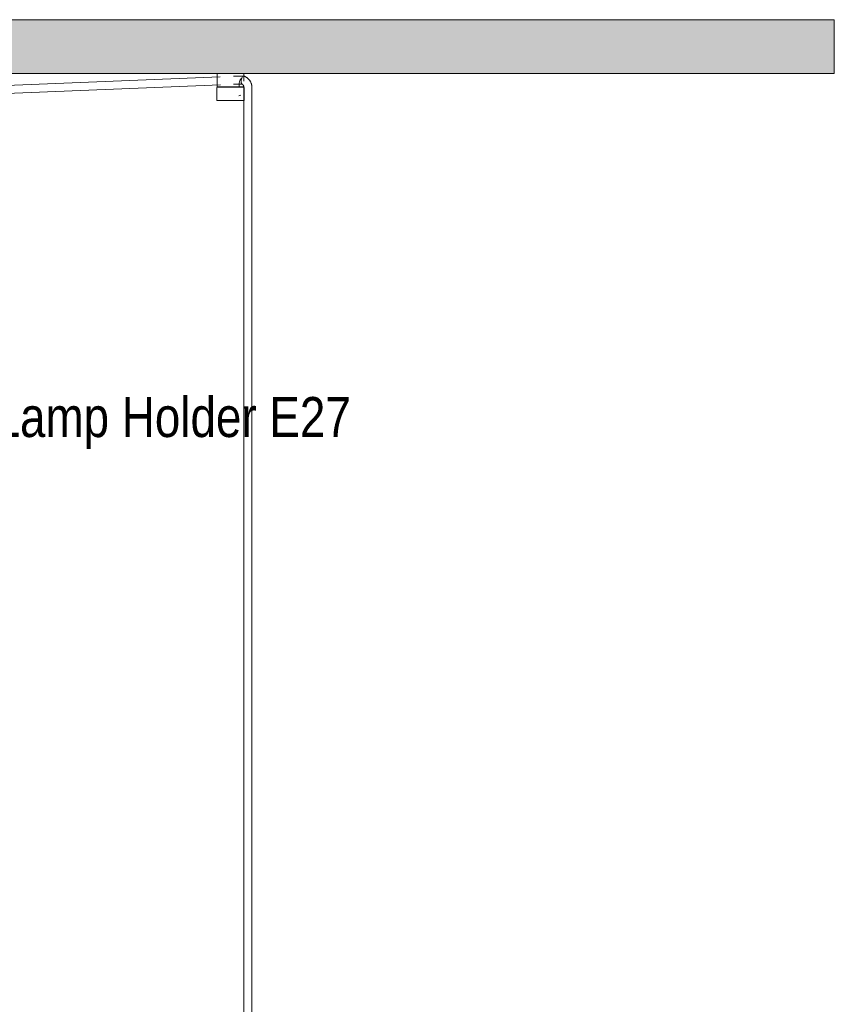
# Model space of a CAD drawing. Header units: millimetres. Extents: x 5395 to 10097, y 458 to 7363.
# Tile 8 of 10: x 7183 to 7795, y 1301 to 2041. Entities that reach past the tile are written whole.
import ezdxf

# ---------------------------------------------------------------- set-up
doc = ezdxf.new("R2010")
doc.units = ezdxf.units.MM
for name, color, linetype, lineweight in [('A-CLNG', 7, 'Continuous', 9), ('E-LITE-EQPM', 7, 'Continuous', 20), ('G-ANNO-TEXT', 7, 'Continuous', 9)]:
    doc.layers.add(name, color=color, linetype=linetype, lineweight=lineweight)
doc.styles.add('Arial Narrow_2', font='ARIALN.TTF', dxfattribs={"height": 30})

# ---------------------------------------------------------------- blocks, each defined once
blk = doc.blocks.new('64314-5L   _Suspended_tensor - 64314-47-5L MAMBO Black_rattan pendant lamp ø210-5L-721066-Alzado_PDF')
at = {"layer": 'E-LITE-EQPM', "lineweight": 9}
for p, q in [((7333.84, 1997.63), (6716.5, 1972.23)), ((7331.77, 2000), (7331.77, 1994.41)), ((7331.77, 2000), (7350.94, 2000)), ((7351.4, 1998.21), (7350.18, 1998.21)), ((7350.94, 2000), (7351.71, 2000)), ((7351.77, 1994.41), (7351.77, 2000)), ((6716.74, 1966.24), (7334.25, 1991.64)), ((7331.48, 1989.27), (7331.48, 1979.77)), ((7331.77, 1992.66), (7331.77, 1990)), ((7348.29, 1990), (7331.77, 1990)), ((7334.27, 1989.77), (7333.99, 1989.77)), ((7334.22, 1989.77), (7334.47, 1989.77)), ((7335.09, 1990), (7335.09, 1989.73)), ((7337.75, 1989.77), (7336.91, 1989.77)), ((7340.84, 1989.77), (7340.33, 1989.77)), ((7344.98, 1989.77), (7344.98, 1990)), ((7348.9, 1989.77), (7347.8, 1989.77)), ((7348.29, 1990), (7348.29, 1992.66)), ((7348.45, 1990), (7348.45, 1989.77)), ((7351.49, 1990), (7348.45, 1990)), ((7348.51, 1989.77), (7348.79, 1989.77)), ((7348.65, 1989.77), (7348.91, 1989.77)), ((7350.18, 1992.21), (7350.45, 1992.21)), ((7351.76, 1989.48), (7351.76, 1983.84)), ((7352.06, 1979.77), (7352.06, 1989.27)), ((7357.76, 1983.84), (7357.76, 1989.48)), ((7348.02, 1983.32), (7349.55, 1983.84)), ((7351.76, 1983.84), (7351.76, 1180)), ((7357.76, 1180), (7357.76, 1983.84)), ((7331.48, 1979.77), (7351.21, 1979.77)), ((7351.21, 1979.77), (7351.97, 1979.77))]:
    blk.add_line(p, q, dxfattribs=at)
at = {"layer": 'E-LITE-EQPM', "lineweight": 9, "flags": 128}
for points in [[(7350.18, 1998.21), (7345.04, 1998.1), (7343.88, 1998.03)], [(7357.76, 1989.48), (7357.76, 1989.84), (7357.74, 1990.19), (7357.7, 1990.54), (7357.66, 1990.89), (7357.6, 1991.23), (7357.53, 1991.58), (7357.45, 1991.92), (7357.35, 1992.26), (7357.24, 1992.59), (7357.12, 1992.92), (7356.99, 1993.25), (7356.84, 1993.57), (7356.69, 1993.88), (7356.52, 1994.19), (7356.34, 1994.49), (7356.14, 1994.78), (7355.94, 1995.07), (7355.72, 1995.35), (7355.5, 1995.62), (7355.26, 1995.88), (7355.02, 1996.13), (7354.76, 1996.37), (7354.5, 1996.6), (7354.22, 1996.82), (7353.94, 1997.02), (7353.64, 1997.22), (7353.34, 1997.4), (7353.04, 1997.57), (7352.72, 1997.73), (7352.4, 1997.88), (7352.07, 1998.01), (7351.74, 1998.12), (7351.53, 1998.19)], [(7331.48, 1989.27), (7331.48, 1989.29), (7331.48, 1989.31), (7331.48, 1989.33), (7331.48, 1989.35), (7331.49, 1989.37), (7331.49, 1989.39), (7331.5, 1989.41), (7331.5, 1989.43), (7331.51, 1989.45), (7331.52, 1989.47), (7331.53, 1989.48), (7331.53, 1989.5), (7331.54, 1989.52), (7331.55, 1989.54), (7331.57, 1989.55), (7331.58, 1989.57), (7331.59, 1989.59), (7331.6, 1989.6), (7331.62, 1989.62), (7331.63, 1989.63), (7331.64, 1989.65), (7331.66, 1989.66), (7331.68, 1989.67), (7331.69, 1989.68), (7331.71, 1989.69), (7331.73, 1989.7), (7331.74, 1989.71), (7331.76, 1989.72), (7331.78, 1989.73), (7331.8, 1989.74), (7331.82, 1989.75), (7331.84, 1989.75), (7331.86, 1989.76), (7331.88, 1989.76), (7331.9, 1989.77), (7331.92, 1989.77), (7331.94, 1989.77), (7331.96, 1989.77), (7331.98, 1989.77), (7331.98, 1989.77)], [(7350.75, 1989.77), (7350.58, 1989.77), (7350.4, 1989.77), (7350.21, 1989.77), (7350.01, 1989.77), (7349.79, 1989.77), (7349.56, 1989.77), (7349.32, 1989.77), (7349.06, 1989.77), (7348.79, 1989.77), (7348.52, 1989.77), (7348.23, 1989.77), (7347.93, 1989.77), (7347.62, 1989.77), (7347.3, 1989.77), (7346.97, 1989.77), (7346.64, 1989.77), (7346.29, 1989.77), (7345.94, 1989.77), (7345.59, 1989.77), (7345.22, 1989.77), (7344.85, 1989.77), (7344.48, 1989.77), (7344.1, 1989.77), (7343.72, 1989.77), (7343.33, 1989.77), (7342.95, 1989.77), (7342.56, 1989.77), (7342.17, 1989.77), (7341.77, 1989.77), (7341.38, 1989.77), (7340.99, 1989.77), (7340.6, 1989.77), (7340.22, 1989.77), (7339.83, 1989.77), (7339.45, 1989.77), (7339.07, 1989.77), (7338.7, 1989.77), (7338.33, 1989.77), (7337.96, 1989.77), (7337.61, 1989.77), (7337.25, 1989.77), (7336.91, 1989.77), (7336.57, 1989.77), (7336.25, 1989.77), (7335.93, 1989.77), (7335.62, 1989.77), (7335.32, 1989.77), (7335.03, 1989.77), (7334.75, 1989.77), (7334.48, 1989.77), (7334.23, 1989.77), (7333.99, 1989.77), (7333.75, 1989.77), (7333.54, 1989.77), (7333.33, 1989.77), (7333.14, 1989.77), (7332.96, 1989.77), (7332.8, 1989.77), (7332.65, 1989.77), (7332.51, 1989.77), (7332.39, 1989.77), (7332.29, 1989.77), (7332.2, 1989.77), (7332.12, 1989.77), (7332.07, 1989.77), (7332.02, 1989.77), (7331.99, 1989.77), (7331.98, 1989.77), (7331.98, 1989.77)], [(7331.98, 1989.77), (7331.99, 1989.77), (7332.01, 1989.77), (7332.05, 1989.77), (7332.11, 1989.77), (7332.18, 1989.77), (7332.26, 1989.77), (7332.36, 1989.77), (7332.48, 1989.77), (7332.61, 1989.77), (7332.75, 1989.77), (7332.79, 1989.77)], [(7332.79, 1989.77), (7332.96, 1989.77), (7333.13, 1989.77), (7333.33, 1989.77), (7333.53, 1989.77), (7333.75, 1989.77), (7333.98, 1989.77)], [(7343.82, 1992.03), (7348.52, 1992.2), (7350.18, 1992.21)], [(7348.91, 1989.77), (7349.06, 1989.77), (7349.31, 1989.77), (7349.55, 1989.77), (7349.79, 1989.77), (7350, 1989.77), (7350.21, 1989.77), (7350.4, 1989.77), (7350.58, 1989.77), (7350.74, 1989.77), (7350.89, 1989.77), (7351.03, 1989.77), (7351.15, 1989.77), (7351.25, 1989.77), (7351.34, 1989.77), (7351.41, 1989.77), (7351.47, 1989.77), (7351.52, 1989.77), (7351.55, 1989.77), (7351.56, 1989.77), (7351.56, 1989.77)], [(7350.24, 1992.27), (7350.32, 1992.22), (7350.41, 1992.17), (7350.5, 1992.11), (7350.58, 1992.05), (7350.66, 1991.98), (7350.74, 1991.91), (7350.82, 1991.84), (7350.9, 1991.76), (7350.98, 1991.67), (7351.05, 1991.59), (7351.12, 1991.49), (7351.19, 1991.4), (7351.25, 1991.3), (7351.32, 1991.2), (7351.37, 1991.09), (7351.43, 1990.98), (7351.48, 1990.87), (7351.53, 1990.75), (7351.57, 1990.63), (7351.61, 1990.51), (7351.65, 1990.39), (7351.68, 1990.26), (7351.7, 1990.14), (7351.72, 1990.01), (7351.74, 1989.88), (7351.75, 1989.75), (7351.76, 1989.62), (7351.76, 1989.48)], [(7351.56, 1989.77), (7351.55, 1989.77), (7351.53, 1989.77), (7351.49, 1989.77), (7351.43, 1989.77), (7351.36, 1989.77), (7351.28, 1989.77), (7351.18, 1989.77), (7351.06, 1989.77), (7350.93, 1989.77), (7350.79, 1989.77), (7350.75, 1989.77)], [(7351.56, 1989.77), (7351.58, 1989.77), (7351.6, 1989.77), (7351.62, 1989.77), (7351.64, 1989.77), (7351.66, 1989.76), (7351.68, 1989.76), (7351.7, 1989.75), (7351.72, 1989.75), (7351.74, 1989.74), (7351.75, 1989.73), (7351.77, 1989.73), (7351.79, 1989.72), (7351.81, 1989.71), (7351.83, 1989.7), (7351.84, 1989.69), (7351.86, 1989.67), (7351.88, 1989.66), (7351.89, 1989.65), (7351.91, 1989.64), (7351.92, 1989.62), (7351.93, 1989.61), (7351.95, 1989.59), (7351.96, 1989.58), (7351.97, 1989.56), (7351.98, 1989.54), (7351.99, 1989.52), (7352, 1989.51), (7352.01, 1989.49), (7352.02, 1989.47), (7352.03, 1989.45), (7352.04, 1989.43), (7352.04, 1989.41), (7352.05, 1989.39), (7352.05, 1989.38), (7352.06, 1989.36), (7352.06, 1989.34), (7352.06, 1989.32), (7352.06, 1989.3), (7352.06, 1989.27), (7352.06, 1989.27)]]:
    blk.add_lwpolyline(points, dxfattribs=at)
at = {"layer": 'E-LITE-EQPM', "lineweight": 9}
for points, knots in [([(7348.29, 1992.66), (7348.29, 1993), (7348.35, 1993.65), (7348.71, 1994.89), (7349.18, 1995.66), (7349.51, 1996.06)], [0, 0, 0, 0, 0.1428571, 0.2857143, 0.5714286, 0.5714286, 0.5714286, 0.5714286]), ([(7351.4, 1998.21), (7351.19, 1998.21), (7350.73, 1997.92), (7350.19, 1996.89), (7349.86, 1995.73), (7349.73, 1994.85), (7349.69, 1994.18), (7349.7, 1993.7), (7349.74, 1993.28), (7349.82, 1992.91), (7349.93, 1992.61), (7350.02, 1992.46), (7350.08, 1992.4)], [-1, -1, -1, -1, -0.8333333, -0.6666667, -0.5555556, -0.4444444, -0.3888889, -0.3333333, -0.2777778, -0.2222222, -0.1666667, -0.1111111, -0.1111111, -0.1111111, -0.1111111]), ([(7331.77, 1994.45), (7331.77, 1994.34), (7331.77, 1994.11), (7331.77, 1993.76), (7331.77, 1993.28), (7331.77, 1992.91), (7331.77, 1992.66)], [0.7321429, 0.7321429, 0.7321429, 0.7321429, 0.7857143, 0.8392857, 0.8928571, 1, 1, 1, 1])]:
    blk.add_open_spline(points, degree=3, knots=knots, dxfattribs=at)
blk.add_open_spline([(7351.4, 1998.21), (7351.54, 1998.21), (7351.67, 1998.15), (7351.78, 1998.03)], degree=3, dxfattribs=at)

msp = doc.modelspace()

# ---------------------------------------------------------------- hatches: boundary and pattern name
at = {"layer": 'A-CLNG', "true_color": 0xe8e8e8}
msp.add_hatch(color=254, dxfattribs=at).paths.add_polyline_path([(6595.84, 2000), (7794.95, 2000), (7794.95, 2040.5), (5394.95, 2040.5), (5394.95, 2000), (6595.53, 2000)], flags=0)

# ---------------------------------------------------------------- linework, layer by layer
at = {"layer": 'A-CLNG'}
for p, q in [((5394.95, 2040.5), (7794.95, 2040.5)), ((7794.95, 2000), (7794.95, 2040.5)), ((7331.83, 2000), (6604.11, 2000)), ((7794.95, 2000), (7351.71, 2000))]:
    msp.add_line(p, q, dxfattribs=at)

# ---------------------------------------------------------------- block references
at = {"layer": 'E-LITE-EQPM', "lineweight": 9}
msp.add_blockref('64314-5L   _Suspended_tensor - 64314-47-5L MAMBO Black_rattan pendant lamp ø210-5L-721066-Alzado_PDF', (0, 0), dxfattribs=at)

# ---------------------------------------------------------------- texts
at = {"layer": 'G-ANNO-TEXT', "color": 251, "true_color": 0x5b5b5b, "insert": (7164.58, 1757.17), "char_height": 30, "width": 334.3037, "attachment_point": 1, "style": 'Arial Narrow_2'}
msp.add_mtext('Lamp Holder E27', dxfattribs=at)

doc.saveas('drawing.dxf')
